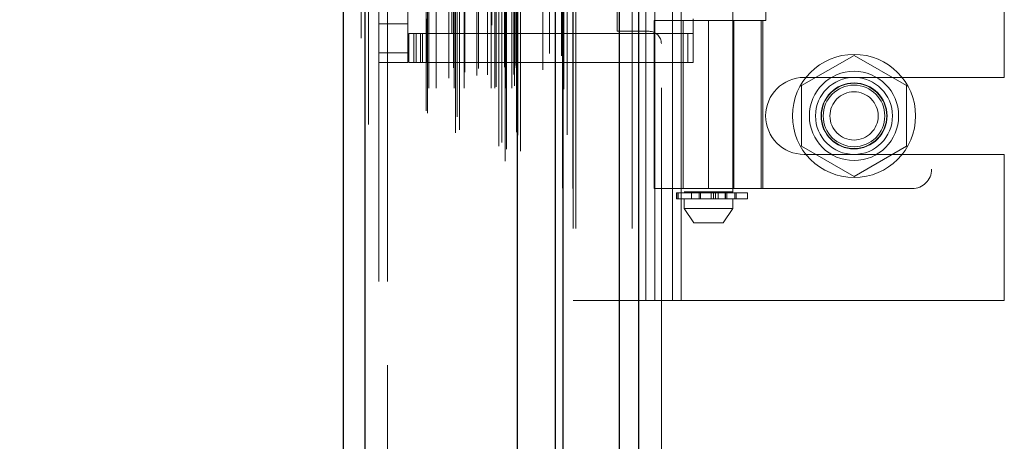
# Model space of a CAD drawing. Header units: inches. Extents: x 0.2 to 10.8, y 0.2 to 8.2.
# Tile 149 of 176: x 6.0025 to 6.2024, y 3.5072 to 3.5928. Entities that reach past the tile are written whole.
import ezdxf

# ---------------------------------------------------------------- set-up
doc = ezdxf.new("R2010")
doc.units = ezdxf.units.IN
doc.header["$MEASUREMENT"] = 0
doc.linetypes.add('HIDDEN', pattern=[0.075, 0.05, -0.025])
doc.layers.add('DIMENSIONS', color=140, linetype='Continuous')
doc.styles.add('SLDTEXTSTYLE0', font='TXT', dxfattribs={"width": 0.7})
doc.dimstyles.new('SLDDIMSTYLE0', dxfattribs={"dimtxt": 0.084961, "dimasz": 0.13, "dimexe": 0, "dimexo": 0.0625, "dimgap": 0.02124, "dimtad": 0, "dimtih": 1, "dimtoh": 1, "dimlfac": 20, "dimrnd": 1e-09, "dimzin": 12, "dimdsep": 46, "dimtxsty": 'SLDTEXTSTYLE0', "dimsah": 1, "dimcen": 0.09, "dimadec": 0, "dimazin": 3, "dimtfac": 1, "dimtofl": 0, "dimtmove": 0, "dimatfit": 3, "dimfxl": 0, "dimfrac": 2, "dimtolj": 1, "dimtzin": 12, "dimarcsym": 0})

# ---------------------------------------------------------------- blocks, each defined once
blk = doc.blocks.new('_D_20')
at = {"layer": 'DIMENSIONS'}
for p, q in [((6.07961, 4.99329), (5.63318, 4.99329)), ((5.75818, 4.99329), (5.75818, 4.1129)), ((5.56127, 3.95885), (5.53274, 3.95885)), ((5.53274, 3.95885), (5.53274, 3.82382)), ((5.95509, 3.95885), (5.98362, 3.95885)), ((5.98362, 3.95885), (5.98362, 3.82382)), ((5.53274, 3.82382), (5.56127, 3.82382)), ((5.98362, 3.82382), (5.95509, 3.82382)), ((5.75818, 2.86909), (5.75818, 3.8048)), ((6.07961, 2.86909), (5.63318, 2.86909))]:
    blk.add_line(p, q, dxfattribs=at)
for points in [[(5.75818, 4.99329), (5.73818, 4.86329), (5.77818, 4.86329)], [(5.75818, 2.86909), (5.77818, 2.99909), (5.73818, 2.99909)]]:
    blk.add_solid(points, dxfattribs=at)
at = {"layer": 'DIMENSIONS', "char_height": 0.083333, "attachment_point": 1, "style": 'SLDTEXTSTYLE0'}
for s, insert in [('42.48', (5.59661, 4.0853)), ('1079.1', (5.56127, 3.93125))]:
    blk.add_mtext(s, dxfattribs=dict(at, insert=insert))
blk = doc.blocks.new('_D_21')
at = {"layer": 'DIMENSIONS'}
for p, q in [((6.06126, 5.06244), (5.21876, 5.06244)), ((5.34376, 5.06244), (5.34376, 4.69676)), ((5.14684, 4.56663), (5.11831, 4.56663)), ((5.11831, 4.56663), (5.11831, 4.4316)), ((5.54067, 4.56663), (5.5692, 4.56663)), ((5.5692, 4.56663), (5.5692, 4.4316)), ((5.11831, 4.4316), (5.14684, 4.4316)), ((5.5692, 4.4316), (5.54067, 4.4316)), ((5.34376, 2.79989), (5.34376, 4.27755)), ((6.06126, 2.79989), (5.21876, 2.79989))]:
    blk.add_line(p, q, dxfattribs=at)
for points in [[(5.34376, 5.06244), (5.32376, 4.93244), (5.36376, 4.93244)], [(5.34376, 2.79989), (5.36376, 2.92989), (5.32376, 2.92989)]]:
    blk.add_solid(points, dxfattribs=at)
at = {"layer": 'DIMENSIONS', "char_height": 0.083333, "attachment_point": 1, "style": 'SLDTEXTSTYLE0'}
for s, insert in [('45.25', (5.18218, 4.69307)), ('1149.4', (5.14684, 4.53902)), ('OPENING', (5.08172, 4.38497))]:
    blk.add_mtext(s, dxfattribs=dict(at, insert=insert))

msp = doc.modelspace()

# ---------------------------------------------------------------- linework, layer by layer
at = {"color": 7, "linetype": 'Continuous', "lineweight": 25}
for p, q in [((6.1281092, 5.1179369), (6.1281092, 2.7504393)), ((6.1242908, 2.7504393), (6.1242908, 5.1172288)), ((6.1112636, 2.7504393), (6.1112636, 5.1116893)), ((6.1128452, 2.7504393), (6.1128452, 5.1118446)), ((6.1035818, 2.7661102), (6.1035818, 5.0962751)), ((6.0726692, 2.7715609), (6.0726692, 5.0908243)), ((6.0682069, 5.0890573), (6.0682069, 2.773328))]:
    msp.add_line(p, q, dxfattribs=at)
at = {"color": 7, "linetype": 'HIDDEN', "lineweight": 18}
for p, q in [((6.1281092, 5.1179369), (6.1281092, 2.7504393)), ((6.1281092, 2.7504393), (6.1281092, 5.1179369)), ((6.1281092, 2.7504393), (6.1281092, 5.1179369)), ((6.1242908, 2.7504393), (6.1242908, 5.1172288)), ((6.1268364, 2.7504393), (6.1268364, 5.1172288)), ((6.1268364, 2.7504393), (6.1268364, 5.1172288)), ((6.1128452, 2.7504393), (6.1128452, 5.1118446)), ((6.1148636, 2.7504393), (6.1148636, 5.1116893)), ((6.1153908, 2.7504393), (6.1153908, 5.1118446)), ((6.1153908, 2.7504393), (6.1153908, 5.1118446)), ((6.1126927, 2.758628), (6.1126927, 5.1037573)), ((6.1010465, 2.7641098), (6.1010465, 5.0982755)), ((6.1010465, 2.7641098), (6.1010465, 5.0982755)), ((6.1009958, 5.0958191), (6.1009958, 2.7665662)), ((6.1013016, 2.7665123), (6.1013016, 5.095873)), ((6.1042069, 2.7661102), (6.1042069, 5.0962751)), ((6.0997638, 2.767151), (6.0997638, 5.0952343)), ((6.1003592, 2.7679039), (6.1003592, 5.0944819)), ((6.1107395, 5.0947766), (6.1107395, 2.7676083)), ((6.0909591, 2.7698892), (6.0909591, 5.0924961)), ((6.091818, 2.7704437), (6.091818, 5.0919392)), ((6.1033561, 2.769979), (6.1033561, 5.0924063)), ((6.1033561, 2.769979), (6.1033561, 5.0924063)), ((6.1036271, 2.7694008), (6.1036271, 5.0929845)), ((6.1036432, 2.7695266), (6.1036432, 5.0928586)), ((6.1136571, 2.7694263), (6.1136571, 5.0929537)), ((6.0726692, 5.0908243), (6.0726692, 2.7715609)), ((6.0732943, 2.7715609), (6.0732943, 5.0908243)), ((6.0732943, 5.0908243), (6.0732943, 2.7715609)), ((6.0902508, 5.0900717), (6.0902508, 2.7723065)), ((6.0983251, 5.0916893), (6.0983251, 2.7706986)), ((6.0997452, 2.7716793), (6.0997452, 5.090706)), ((6.0718069, 5.0890573), (6.0718069, 2.773328)), ((6.0850399, 2.7742905), (6.0850399, 5.0880948)), ((6.0852995, 2.7738521), (6.0852995, 5.0885332)), ((6.0913097, 2.7730706), (6.0913097, 5.0893146)), ((6.1086776, 5.0880172), (6.1086776, 2.7743669)), ((6.0855399, 2.7789208), (6.0855399, 5.0834644)), ((6.0855399, 2.7789208), (6.0855399, 5.0834644)), ((6.0870594, 2.7789208), (6.0870594, 5.0834644)), ((6.090553, 5.0830672), (6.090553, 2.7793196)), ((6.0906803, 2.7789208), (6.0906803, 5.0834644)), ((6.0927473, 2.7789208), (6.0927473, 5.0834644)), ((6.0956705, 5.0829228), (6.0956705, 2.7794607)), ((6.0982497, 2.7789208), (6.0982497, 5.0834644)), ((6.0989536, 5.0834644), (6.0989536, 2.7789208)), ((6.0989536, 2.7789208), (6.0989536, 5.0834644)), ((6.0992036, 2.7791708), (6.0992036, 5.0832144)), ((6.1009536, 5.0832144), (6.1009536, 2.7791708)), ((6.1012036, 2.7789208), (6.1012036, 5.0834644)), ((6.1012036, 5.0834644), (6.1012036, 2.7789208)), ((6.1024478, 2.7789208), (6.1024478, 5.0834644)), ((6.1024478, 2.7789208), (6.1024478, 5.0834644)), ((6.1029536, 2.7794208), (6.1029536, 5.0829644)), ((6.1029536, 2.7794208), (6.1029536, 5.0829644)), ((6.1129545, 2.7786923), (6.1129545, 5.0836944)), ((6.0896444, 2.7809404), (6.0896444, 5.0814449)), ((6.0929085, 2.7821633), (6.0929085, 5.0802264)), ((6.0953421, 2.781498), (6.0953421, 5.0808873)), ((6.0953421, 2.781498), (6.0953421, 5.0808873)), ((6.0974751, 2.7816456), (6.0974751, 5.0807388)), ((6.1028069, 5.0816676), (6.1028069, 2.7807176)), ((6.1029958, 2.7830688), (6.1029958, 5.0793165)), ((6.1029958, 2.7830688), (6.1029958, 5.0793165)), ((6.1033241, 2.7835326), (6.1033241, 5.0788527)), ((6.1033241, 2.7835326), (6.1033241, 5.0788527)), ((6.1100393, 2.7859869), (6.1100393, 5.0763984)), ((6.1125196, 2.7855196), (6.1125196, 5.0768449)), ((6.1166636, 2.7998893), (6.1166636, 5.0624393)), ((6.1166636, 2.7998893), (6.1166636, 5.0624393)), ((6.1166636, 2.7998893), (6.1166636, 5.0624393)), ((6.1166636, 2.7998893), (6.1166636, 5.0624393)), ((6.0754069, 5.0396676), (6.0754069, 2.8227176)), ((6.0772069, 2.8227176), (6.0772069, 5.0396676)), ((6.0772069, 2.8227176), (6.0772069, 5.0396676)), ((6.0772069, 5.0396676), (6.0772069, 2.8227176)), ((6.0772069, 5.0396676), (6.0772069, 2.8227176)), ((6.1296136, 3.5357893), (6.1296136, 4.3265893)), ((6.1296136, 3.5357893), (6.1296136, 4.3265893)), ((6.1314136, 3.5357893), (6.1314136, 4.3265893)), ((6.1350136, 3.5357893), (6.1350136, 4.3265893)), ((6.1368136, 3.5357893), (6.1368136, 4.3265893)), ((6.1368136, 3.5357893), (6.1368136, 4.3265893)), ((6.1374148, 3.7055019), (6.1374148, 3.5578641)), ((6.1472573, 3.5578641), (6.1472573, 3.7055019)), ((6.1876116, 3.7022263), (6.1876116, 3.5624625)), ((6.2023636, 3.5811018), (6.2023636, 3.6835768)), ((6.0813124, 3.5860845), (6.0813124, 3.6786042)), ((6.1237636, 3.5904643), (6.1237636, 3.6742143)), ((6.1539683, 3.6720097), (6.1539683, 3.592679)), ((6.0852494, 3.5929743), (6.0852494, 3.5900215)), ((6.1391864, 3.5929743), (6.1391864, 3.5900215)), ((6.0754069, 3.59199), (6.0813124, 3.59199)), ((6.1313124, 3.592679), (6.1533597, 3.592679)), ((6.1313124, 3.592679), (6.1313124, 3.5585255)), ((6.1372179, 3.592679), (6.1372179, 3.5585255)), ((6.142336, 3.592679), (6.142336, 3.5585255)), ((6.142336, 3.5585255), (6.142336, 3.592679)), ((6.1472797, 3.592679), (6.1472797, 3.5585255)), ((6.1474541, 3.5585255), (6.1474541, 3.592679)), ((6.152984, 3.5585255), (6.152984, 3.592679)), ((6.1533597, 3.592679), (6.1539683, 3.592679)), ((6.1533597, 3.5585255), (6.1533597, 3.592679)), ((6.0815093, 3.584116), (6.0815093, 3.5900215)), ((6.0815093, 3.5900215), (6.0824935, 3.5900215)), ((6.0824935, 3.584116), (6.0824935, 3.5900215)), ((6.0830057, 3.5900215), (6.0824935, 3.5900215)), ((6.0824935, 3.584116), (6.0824935, 3.5900215)), ((6.0830057, 3.584116), (6.0830057, 3.5900215)), ((6.0830057, 3.5900215), (6.0838985, 3.5900215)), ((6.0838985, 3.584116), (6.0838985, 3.5900215)), ((6.1381106, 3.5900215), (6.0838985, 3.5900215)), ((6.0842652, 3.5900215), (6.0842652, 3.584116)), ((6.0852494, 3.5900215), (6.0852494, 3.584116)), ((6.1302636, 3.5904643), (6.1237636, 3.5904643)), ((6.1381106, 3.584116), (6.1381106, 3.5900215)), ((6.1381106, 3.5900215), (6.1391864, 3.5900215)), ((6.1391864, 3.584116), (6.1391864, 3.5900215)), ((6.1327636, 3.0790143), (6.1327636, 3.5879643)), ((6.0754069, 3.5860845), (6.0813124, 3.5860845)), ((6.0754069, 3.5860845), (6.0813124, 3.5860845)), ((6.0813124, 3.5860845), (6.0813124, 3.584116)), ((6.1718636, 3.5855868), (6.1612136, 3.579438)), ((6.1825136, 3.579438), (6.1718636, 3.5855868)), ((6.0754069, 3.584116), (6.0813124, 3.584116)), ((6.0824935, 3.584116), (6.0815093, 3.584116)), ((6.0830057, 3.584116), (6.0824935, 3.584116)), ((6.0838985, 3.584116), (6.0830057, 3.584116)), ((6.0838985, 3.584116), (6.1381106, 3.584116)), ((6.1391864, 3.584116), (6.1381106, 3.584116)), ((6.1617386, 3.5811018), (6.2023636, 3.5811018)), ((6.1612136, 3.579438), (6.1612136, 3.5671405)), ((6.1825136, 3.5671405), (6.1825136, 3.579438)), ((6.1612136, 3.5671405), (6.1718636, 3.5609917)), ((6.1718636, 3.5609917), (6.1825136, 3.5671405)), ((6.1617386, 3.5654768), (6.2023636, 3.5654768)), ((6.2023636, 3.5357893), (6.2023636, 3.5654768)), ((6.1533597, 3.5585255), (6.1313124, 3.5585255)), ((6.1358344, 3.5576672), (6.1359066, 3.5576672)), ((6.1358344, 3.5576672), (6.1358344, 3.5564861)), ((6.1359066, 3.5564861), (6.1359066, 3.5576672)), ((6.1359066, 3.5576672), (6.1359066, 3.5564861)), ((6.1359066, 3.5576672), (6.15021, 3.5576672)), ((6.1361428, 3.5576672), (6.1361428, 3.5564861)), ((6.1361428, 3.5564861), (6.1361428, 3.5576672)), ((6.1472573, 3.5578641), (6.1374148, 3.5578641)), ((6.1388911, 3.5578641), (6.1388911, 3.5564861)), ((6.140413, 3.5564861), (6.140413, 3.5576672)), ((6.140413, 3.5576672), (6.140413, 3.5564861)), ((6.1406868, 3.5576672), (6.1406868, 3.5564861)), ((6.1406868, 3.5564861), (6.1406868, 3.5576672)), ((6.1428816, 3.5564861), (6.1428816, 3.5576672)), ((6.1428816, 3.5576672), (6.1428816, 3.5564861)), ((6.1433243, 3.5576672), (6.1433243, 3.5564861)), ((6.1433243, 3.5564861), (6.1433243, 3.5576672)), ((6.1437589, 3.5564861), (6.1437589, 3.5576672)), ((6.1437589, 3.5576672), (6.1437589, 3.5564861)), ((6.144268, 3.5576672), (6.144268, 3.5564861)), ((6.144268, 3.5564861), (6.144268, 3.5576672)), ((6.1457325, 3.5576672), (6.1457325, 3.5564861)), ((6.1457374, 3.5576672), (6.1457374, 3.5564861)), ((6.1457374, 3.5564861), (6.1457374, 3.5576672)), ((6.1457809, 3.5564861), (6.1457809, 3.5578641)), ((6.1457809, 3.5564861), (6.1457809, 3.5576672)), ((6.1460243, 3.5564861), (6.1460243, 3.5576672)), ((6.1460243, 3.5576672), (6.1460243, 3.5564861)), ((6.1476464, 3.5576672), (6.1476464, 3.5564861)), ((6.1476464, 3.5564861), (6.1476464, 3.5576672)), ((6.1479166, 3.5564861), (6.1479166, 3.5576672)), ((6.1479166, 3.5576672), (6.1479166, 3.5564861)), ((6.1479382, 3.5564861), (6.1479382, 3.5576672)), ((6.15021, 3.5564861), (6.15021, 3.5576672)), ((6.1533597, 3.5585255), (6.1836746, 3.5585255)), ((6.1359066, 3.5564861), (6.1358344, 3.5564861)), ((6.15021, 3.5564861), (6.1359066, 3.5564861)), ((6.1374148, 3.5564861), (6.1374148, 3.5545176)), ((6.1472573, 3.5545176), (6.1472573, 3.5564861)), ((6.1374148, 3.5545176), (6.1472573, 3.5545176)), ((6.1374148, 3.5545176), (6.1393833, 3.5515648)), ((6.1452888, 3.5515648), (6.1472573, 3.5545176)), ((6.1393833, 3.5515648), (6.1452888, 3.5515648)), ((6.1148636, 3.5357893), (6.1296136, 3.5357893)), ((6.1296136, 3.5357893), (6.1314136, 3.5357893)), ((6.1314136, 3.5357893), (6.1368136, 3.5357893)), ((6.1368136, 3.5357893), (6.2023636, 3.5357893))]:
    msp.add_line(p, q, dxfattribs=at)
at = {"color": 7, "linetype": 'HIDDEN', "lineweight": 18, "flags": 128}
for points in [[(6.114797, 2.7585835), (6.1147973, 3.9219052), (6.114797, 5.1037916)], [(6.114797, 2.7585918), (6.1147972, 3.9074807), (6.114797, 5.1037913)], [(6.1136571, 2.7694195), (6.1136572, 3.9555367), (6.1136571, 5.092967)], [(6.1086849, 5.0826716), (6.1086848, 3.9549027), (6.1086849, 2.7797148)], [(6.1086849, 5.0826696), (6.1086848, 3.9404556), (6.1086849, 2.7797097)], [(6.1129545, 2.7786929), (6.1129549, 3.8837586), (6.1129545, 5.0836934)]]:
    msp.add_lwpolyline(points, dxfattribs=at)
at = {"color": 7, "linetype": 'HIDDEN', "lineweight": 18}
for radius in [0.0125, 0.0090551, 0.0078125, 0.0066929, 0.006625, 0.00625, 0.0048975]:
    msp.add_circle((6.1718636, 3.5732893), radius, dxfattribs=at)
for centre, radius, start, end in [((6.1302636, 3.5879643), 0.0025, 0, 90), ((6.1617386, 3.5732893), 0.0078125, 90, 270), ((6.1836746, 3.5624625), 0.003937, 270, 0)]:
    msp.add_arc(centre, radius, start, end, dxfattribs=at)

# ---------------------------------------------------------------- dimensions: what is measured, and where the dimension line sits
at = {"layer": 'DIMENSIONS'}
dim = msp.add_linear_dim(base=(5.3437572, 2.7998893), p1=(6.1112636, 5.0624393), p2=(6.1112636, 2.7998893), angle=90, text='<>\\POPENING', dimstyle='SLDDIMSTYLE0', dxfattribs=at)
dim.commit()
dim.dimension.update_dxf_attribs({"geometry": '_D_21', "text_midpoint": (5.3437572, 4.4871535), "dimtype": 160})
dim = msp.add_linear_dim(base=(5.758181, 2.8690893), p1=(6.1296136, 4.9932893), p2=(6.1296136, 2.8690893), angle=90, dimstyle='SLDDIMSTYLE0', dxfattribs=at)
dim.commit()
dim.dimension.update_dxf_attribs({"geometry": '_D_20', "text_midpoint": (5.758181, 3.958854), "dimtype": 160})

doc.saveas('drawing.dxf')
